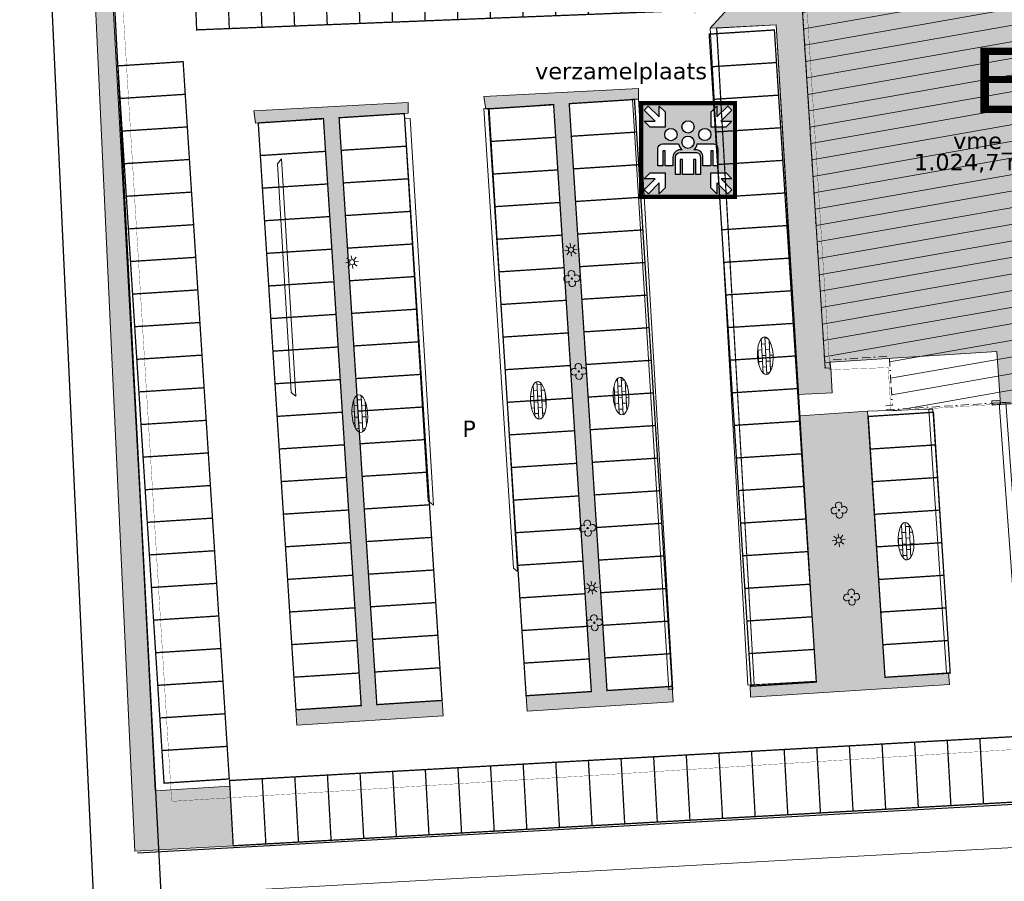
# Model space of a CAD drawing. Header units: millimetres. Extents: x -288508 to 246429, y 65483 to 604694.
# Tile 3 of 10: x -148741 to -73403, y 245317 to 311249. Entities that reach past the tile are written whole.
import ezdxf
from ezdxf.enums import TextEntityAlignment as Align

# ---------------------------------------------------------------- set-up
doc = ezdxf.new("R2010")
doc.units = ezdxf.units.MM
doc.header["$LTSCALE"] = 100
for name, pattern in [('BORDER2', [22.224999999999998, 6.35, -3.175, 6.35, -3.175, 0, -3.175]), ('DASHDOT', [25.4, 12.7, -6.35, 0, -6.35]), ('DASHED2', [9.524999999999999, 6.35, -3.175])]:
    doc.linetypes.add(name, pattern=pattern)
doc.layers.get('Defpoints').update_dxf_attribs({"color": 6})
for name, color, linetype in [('F-IT----_BRUTO-M2', 7, 'Continuous'), ('F-IT----_BRUTO-NR', 7, 'Continuous'), ('F-IT----_BRUTO-OM', 7, 'Continuous'), ('F-IT----_OBJECTK-NR', 7, 'Continuous'), ('T--A90--_Groenvoorziening', 90, 'Continuous'), ('T--A90--_TERREIN', 7, 'Continuous'), ('T--A9041_VERHARDING', 8, 'Continuous'), ('T--L90--_Groenvoorziening', 94, 'Continuous'), ('T--L90--_TERREIN', 4, 'BORDER2'), ('T--L9020_Opstallen', 3, 'Continuous'), ('T--L9031_Muren', 1, 'Continuous'), ('T--L9041_PARKEERPLAATS', 8, 'DASHED2'), ('T--L9041_VERHARDING', 30, 'DASHDOT'), ('T--L9042_BEPLANTING_BOMEN', 3, 'Continuous'), ('T--L9063_LichtVoorz', 40, 'Continuous'), ('T--L9066_TRANSP_VOORZ_Auto', 1, 'Continuous'), ('T--T90--_TERREIN', 7, 'BORDER2'), ('T--T9041_PARKEERPLAATS', 8, 'DASHED2')]:
    doc.layers.add(name, color=color, linetype=linetype)
doc.layers.add('P--L65---_Verzamelplaats', color=7, linetype='Continuous', true_color=0x00824a)
doc.layers.add('T--A9020_Opstallen', color=254, linetype='Continuous', transparency=0.3)
doc.styles.add('kw1c_fm_rnr', font='verdana.ttf', dxfattribs={"height": 500})
doc.styles.get("Standard").update_dxf_attribs({"font": 'arial.ttf'})
pattern_1 = [(90, (0, 0), (-707.106781, 707.106781), [187.5, -1226.713563]), (45, (0, 0), (-707.1067811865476, 707.1067811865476), [187.5, -812.5]), (135, (0, 0), (-707.1067811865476, -707.1067811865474), [187.5, -812.5])]

# ---------------------------------------------------------------- blocks, each defined once
blk = doc.blocks.new('*U5')
at = {"layer": 'T--L9063_LichtVoorz', "linetype": 'Continuous', "lineweight": 0}
blk.add_line((-13.72539638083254, 124.0259809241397), (13.72539638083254, -124.0259809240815), dxfattribs=at)
blk = doc.blocks.new('*U6')
at = {"layer": 'T--L9063_LichtVoorz', "color": 0, "linetype": 'ByBlock', "lineweight": -2, "transparency": 16777216}
for p, rotation in [((-15227.09013795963, 416820.0925179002), 89.99999999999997), ((-15145.44577181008, 417094.7289573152), 44.99999999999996), ((-15090.6241342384, 416568.163944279), 135), ((-14618.88075877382, 417149.5505948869), 314.9999999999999), ((-14564.05912120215, 416622.9855818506), 225), ((-14482.4147550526, 416897.6220212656), 270), ((-14815.98769482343, 416486.5195781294), 180)]:
    blk.add_blockref('*U5', p, dxfattribs=dict(at, rotation=rotation))
blk.add_blockref('*U5', (-14893.5171981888, 417231.1949610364), dxfattribs=at)
blk = doc.blocks.new('9063_straatverlichting_01')
at = {"layer": 'T--L9063_LichtVoorz', "linetype": 'Continuous', "lineweight": 0}
blk.add_circle((0, 0), 195.8299999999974, dxfattribs=at)
blk.add_blockref('*U6', (14852.07500997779, -416856.7133867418), dxfattribs=at)
blk = doc.blocks.new('9041_bestrating_01')
at = {"layer": 'T--A9041_VERHARDING', "linetype": 'Continuous', "lineweight": 0}
h = blk.add_hatch(dxfattribs=at)
h.set_pattern_fill('AR-BRSTD', color=256, scale=110, style=0)
h.set_pattern_definition([(0, (0, 0), (0, 293.37), []), (90, (0, 0), (-440, 293.37), [293.37, -293.37])])
edge = h.paths.add_edge_path()
edge.add_ellipse((0, 0), major_axis=(1439.999768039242, 0.8173413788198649), ratio=0.4166666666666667, start_angle=0, end_angle=360)
at = {"layer": 'Defpoints', "linetype": 'Continuous', "lineweight": 0}
blk.add_ellipse((0, 0), major_axis=(1439.999768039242, 0.8173413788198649), ratio=0.4166666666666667, start_param=4.71238898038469, end_param=10.99557428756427, dxfattribs=at)
blk = doc.blocks.new('9042_bomen_01')
at = {"layer": 'T--L9042_BEPLANTING_BOMEN', "linetype": 'Continuous', "lineweight": 0}
blk.add_circle((0, 0), 56.34269402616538, dxfattribs=at)
for centre, start, end in [((-358.7709102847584, -29.72261653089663), 53.10817891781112, 316.363605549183), ((-29.72261653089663, 358.770910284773), 323.1081789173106, 226.3636055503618), ((358.7709102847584, 29.72261653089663), 233.1081789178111, 136.3636055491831), ((29.72261653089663, -358.770910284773), 143.1081789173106, 46.36360555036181)]:
    blk.add_arc(centre, 255, start, end, dxfattribs=at)
blk = doc.blocks.new('90_PARKEERPLAATS_2500X5000')
at = {"layer": 'T--L9041_PARKEERPLAATS', "linetype": 'DASHED2', "lineweight": 0, "const_width": 100}
blk.add_lwpolyline([(-1250, -2500), (1250, -2500), (1250, 2500), (-1250, 2500)], close=True, dxfattribs=at)
at = {"layer": 'T--T9041_PARKEERPLAATS', "linetype": 'Continuous', "lineweight": 0, "flags": 12}
blk.add_attdef('$90_VERHARDING_PP_NR', text='', height=500, dxfattribs=at).set_placement((0, 0), align=Align.MIDDLE_CENTER)
blk = doc.blocks.new('*U83')
at = {"layer": 'T--L9041_PARKEERPLAATS', "linetype": 'Continuous', "lineweight": 0}
blk.add_blockref('90_PARKEERPLAATS_2500X5000', (0, 0), dxfattribs=at)
blk = doc.blocks.new('*U84')
at = {"layer": 'T--L9041_PARKEERPLAATS', "color": 0, "linetype": 'ByBlock', "lineweight": -2, "transparency": 16777216}
for p in [(0, 0), (2500, 0), (5000, 0), (7500, 0), (10000, 0), (12500, 0), (15000, 0), (17500, 0), (20000, 0), (22500, 0), (25000, 0), (27500, 0), (30000, 0), (32500, 0), (35000, 0), (37500, 0), (40000, 0), (42500, 0), (45000, 0), (47500, 0)]:
    blk.add_blockref('*U83', p, dxfattribs=at)
blk = doc.blocks.new('*U81')
at = {"layer": 'T--L9041_PARKEERPLAATS', "linetype": 'Continuous', "lineweight": 0}
blk.add_blockref('90_PARKEERPLAATS_2500X5000', (0, 0), dxfattribs=at)
blk = doc.blocks.new('*U82')
at = {"layer": 'T--L9041_PARKEERPLAATS', "color": 0, "linetype": 'ByBlock', "lineweight": -2, "transparency": 16777216}
for p in [(0, 0), (2500, 0), (5000, 0), (7500, 0), (10000, 0), (12500, 0), (15000, 0), (17500, 0)]:
    blk.add_blockref('*U81', p, dxfattribs=at)
blk = doc.blocks.new('*U35')
at = {"layer": 'T--L9041_PARKEERPLAATS', "linetype": 'Continuous', "lineweight": 0}
blk.add_blockref('90_PARKEERPLAATS_2500X5000', (0, 0), dxfattribs=at)
blk = doc.blocks.new('*U36')
at = {"layer": 'T--L9041_PARKEERPLAATS', "color": 0, "linetype": 'ByBlock', "lineweight": -2, "transparency": 16777216}
for p in [(0, 0), (2500, 0), (5000, 0), (7500, 0), (10000, 0), (12500, 0), (15000, 0), (17500, 0), (20000, 0), (22500, 0), (25000, 0), (27500, 0), (30000, 0), (32500, 0), (35000, 0), (37500, 0), (40000, 0), (42500, 0)]:
    blk.add_blockref('*U35', p, dxfattribs=at)
blk = doc.blocks.new('*U43')
at = {"layer": 'T--L9041_PARKEERPLAATS', "linetype": 'Continuous', "lineweight": 0}
blk.add_blockref('90_PARKEERPLAATS_2500X5000', (0, 0), dxfattribs=at)
blk = doc.blocks.new('*U44')
at = {"layer": 'T--L9041_PARKEERPLAATS', "color": 0, "linetype": 'ByBlock', "lineweight": -2, "transparency": 16777216}
for p in [(0, 0), (2500, 0), (5000, 0), (7500, 0), (10000, 0), (12500, 0), (15000, 0), (17500, 0), (20000, 0), (22500, 0), (25000, 0), (27500, 0), (30000, 0), (32500, 0), (35000, 0), (37500, 0), (40000, 0), (42500, 0)]:
    blk.add_blockref('*U43', p, dxfattribs=at)
blk = doc.blocks.new('*U47')
at = {"layer": 'T--L9041_PARKEERPLAATS', "linetype": 'Continuous', "lineweight": 0}
blk.add_blockref('90_PARKEERPLAATS_2500X5000', (0, 0), dxfattribs=at)
blk = doc.blocks.new('*U48')
at = {"layer": 'T--L9041_PARKEERPLAATS', "color": 0, "linetype": 'ByBlock', "lineweight": -2, "transparency": 16777216}
for p in [(0, 0), (2500, 0), (5000, 0), (7500, 0), (10000, 0), (12500, 0), (15000, 0), (17500, 0), (20000, 0), (22500, 0), (25000, 0), (27500, 0), (30000, 0), (32500, 0), (35000, 0), (37500, 0), (40000, 0), (42500, 0)]:
    blk.add_blockref('*U47', p, dxfattribs=at)
blk = doc.blocks.new('*U45')
at = {"layer": 'T--L9041_PARKEERPLAATS', "linetype": 'Continuous', "lineweight": 0}
blk.add_blockref('90_PARKEERPLAATS_2500X5000', (0, 0), dxfattribs=at)
blk = doc.blocks.new('*U46')
at = {"layer": 'T--L9041_PARKEERPLAATS', "color": 0, "linetype": 'ByBlock', "lineweight": -2, "transparency": 16777216}
for p in [(0, 0), (2500, 0), (5000, 0), (7500, 0), (10000, 0), (12500, 0), (15000, 0), (17500, 0), (20000, 0), (22500, 0), (25000, 0), (27500, 0), (30000, 0), (32500, 0), (35000, 0), (37500, 0), (40000, 0), (42500, 0)]:
    blk.add_blockref('*U45', p, dxfattribs=at)
blk = doc.blocks.new('*U49')
at = {"layer": 'T--L9041_PARKEERPLAATS', "linetype": 'Continuous', "lineweight": 0}
blk.add_blockref('90_PARKEERPLAATS_2500X5000', (0, 0), dxfattribs=at)
blk = doc.blocks.new('*U50')
at = {"layer": 'T--L9041_PARKEERPLAATS', "color": 0, "linetype": 'ByBlock', "lineweight": -2, "transparency": 16777216}
for p in [(0, 0), (2500, 0), (5000, 0), (7500, 0), (10000, 0), (12500, 0), (15000, 0), (17500, 0), (20000, 0), (22500, 0), (25000, 0), (27500, 0), (30000, 0), (32500, 0), (35000, 0), (37500, 0), (40000, 0), (42500, 0), (45000, 0), (47500, 0), (50000, 0), (52500, 0)]:
    blk.add_blockref('*U49', p, dxfattribs=at)
blk = doc.blocks.new('*U39')
at = {"layer": 'T--L9041_PARKEERPLAATS', "linetype": 'Continuous', "lineweight": 0}
blk.add_blockref('90_PARKEERPLAATS_2500X5000', (0, 0), dxfattribs=at)
blk = doc.blocks.new('*U40')
at = {"layer": 'T--L9041_PARKEERPLAATS', "color": 0, "linetype": 'ByBlock', "lineweight": -2, "transparency": 16777216}
for p in [(0, 0), (2500, 0), (5000, 0), (7500, 0), (10000, 0), (12500, 0), (15000, 0), (17500, 0), (20000, 0), (22500, 0), (25000, 0), (27500, 0), (30000, 0), (32500, 0), (35000, 0)]:
    blk.add_blockref('*U39', p, dxfattribs=at)
blk = doc.blocks.new('Verzamelplaats')
at = {"layer": 'P--L65---_Verzamelplaats', "linetype": 'Continuous'}
h = blk.add_hatch(color=116, dxfattribs=at)
h.paths.add_polyline_path([(697.4303348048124, -27.49769019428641), (-699.6606771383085, -27.49769019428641), (-699.6606771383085, -1424.18160719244), (697.4303348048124, -1424.18160719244)])
h.paths.add_polyline_path([(350.0230033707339, -143.63903417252), (438.9487460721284, -55.4633976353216), (438.9487460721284, -219.8635136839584), (607.9010733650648, -56.13266242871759), (670.8096719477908, -117.8165675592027), (501.0672837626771, -284.7662637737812), (670.2719916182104, -284.7662637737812), (577.9884901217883, -377.0451308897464), (350.0230033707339, -377.0451308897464)], flags=16)
h.paths.add_polyline_path([(-352.2060354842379, -376.1738040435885), (-580.171522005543, -376.1635692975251), (-672.4508804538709, -283.8805591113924), (-503.246172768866, -283.8881557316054), (-672.9810654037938, -116.9308389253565), (-610.0696975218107, -55.24975820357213), (-441.1247212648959, -218.9881945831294), (-441.1173403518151, -54.58807870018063), (-352.1955564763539, -142.7677075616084)], flags=16)
h.paths.add_polyline_path([(-349.8073419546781, -1077.079457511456), (-349.7409059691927, -1305.044934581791), (-441.9928749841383, -1397.355324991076), (-442.0421863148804, -1228.15062432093), (-608.9424074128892, -1397.941659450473), (-670.6446433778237, -1335.051040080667), (-506.9630368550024, -1166.051003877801), (-671.3631459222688, -1166.098915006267), (-583.2134287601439, -1077.147479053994)], flags=16)
h.paths.add_polyline_path([(348.463924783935, -1077.079457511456), (581.8700115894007, -1077.147479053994), (670.0197287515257, -1166.098915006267), (505.6196196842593, -1166.051003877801), (669.3012262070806, -1335.051040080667), (607.5989902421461, -1397.941659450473), (440.6987691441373, -1228.15062432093), (440.6494578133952, -1397.355324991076), (348.3974887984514, -1305.044934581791)], flags=16)
edge = h.paths.add_edge_path(flags=16)
edge.add_arc((381.8617621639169, -702.3528160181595), 70.41413548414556, -4.2451199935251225, 90.65386379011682, ccw=False)
edge.add_line((452.0827160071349, -707.5651204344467), (452.0827160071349, -970.2530168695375))
edge.add_line((452.0827160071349, -970.2530168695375), (382.6653161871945, -970.2530168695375))
edge.add_line((382.6653161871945, -970.2530168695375), (382.6653161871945, -739.9120143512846))
edge.add_line((382.6653161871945, -739.9120143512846), (348.4972216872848, -739.9120143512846))
edge.add_line((348.4972216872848, -739.9120143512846), (348.4972216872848, -970.2530168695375))
edge.add_line((348.4972216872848, -970.2530168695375), (226.9203435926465, -970.2530168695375))
edge.add_line((226.9203435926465, -970.2530168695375), (226.9203435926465, -839.2678948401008))
edge.add_arc((116.6993897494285, -832.7392924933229), 110.4141354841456, 356.610219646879, 449.4778394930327)
edge.add_line((117.7056262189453, -722.3297421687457), (86.46114955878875, -722.3297421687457))
edge.add_arc((-2.333181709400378, -607.7821358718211), 144.9330444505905, 307.7819138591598, 350.2792846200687)
edge.add_arc((148.455686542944, -709.1784755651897), 77.33335983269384, 92.88698947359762, 95.89062227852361, ccw=False)
edge.add_line((144.5607027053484, -631.9432656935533), (381.0582081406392, -631.9432656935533))
edge = h.paths.add_edge_path(flags=16)
edge.add_line((186.9203435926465, -837.9515969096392), (186.9203435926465, -1100.63949334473))
edge.add_line((186.9203435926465, -1100.639493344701), (117.5029437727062, -1100.639493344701))
edge.add_line((117.5029437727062, -1100.63949334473), (117.5029437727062, -870.2984908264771))
edge.add_line((117.5029437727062, -870.2984908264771), (83.33484927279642, -870.2984908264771))
edge.add_line((83.33484927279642, -870.298490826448), (83.33484927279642, -1100.639493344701))
edge.add_line((83.33484927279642, -1100.63949334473), (-84.25282795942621, -1100.63949334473))
edge.add_line((-84.25282795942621, -1100.63949334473), (-84.25282795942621, -870.2984908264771))
edge.add_line((-84.25282795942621, -870.2984908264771), (-120.60166970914, -870.2984908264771))
edge.add_line((-120.60166970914, -870.2984908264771), (-120.60166970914, -1100.63949334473))
edge.add_line((-120.60166970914, -1100.63949334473), (-194.0232146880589, -1100.63949334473))
edge.add_line((-194.0232146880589, -1100.639493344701), (-194.0232146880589, -837.9515969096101))
edge.add_arc((-116.7066858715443, -839.5649520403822), 77.33335983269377, 92.88698947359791, 178.8045890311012, ccw=False)
edge.add_line((-120.60166970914, -762.3297421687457), (115.8958357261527, -762.3297421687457))
edge.add_arc((116.6993897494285, -832.7392924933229), 70.41413548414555, -4.2451199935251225, 90.6538637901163, ccw=False)
edge = h.paths.add_edge_path(flags=16)
edge.add_arc((-2.333181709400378, -607.7821358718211), 144.9330444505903, 189.7497296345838, 232.2180861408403)
edge.add_line((-91.1275129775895, -722.3297421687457), (-121.5049038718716, -722.3297421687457))
edge.add_arc((-116.7066858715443, -839.5649520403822), 117.3333598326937, 92.34370108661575, 179.0295185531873)
edge.add_line((-234.0232146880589, -837.5776432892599), (-234.0232146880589, -970.3128588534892))
edge.add_line((-234.0232146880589, -970.3128588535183), (-352.9062285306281, -970.3128588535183))
edge.add_line((-352.9062285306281, -970.3128588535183), (-352.9062285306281, -739.9718563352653))
edge.add_line((-352.9062285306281, -739.9718563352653), (-389.2550702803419, -739.9718563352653))
edge.add_line((-389.2550702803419, -739.9718563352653), (-389.2550702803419, -970.3128588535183))
edge.add_line((-389.2550702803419, -970.3128588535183), (-462.6766152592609, -970.3128588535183))
edge.add_line((-462.6766152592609, -970.3128588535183), (-462.6766152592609, -707.6249624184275))
edge.add_arc((-385.3600864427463, -709.2383175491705), 77.33335983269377, 92.88698947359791, 178.8045890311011, ccw=False)
edge.add_line((-389.2550702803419, -632.003107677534), (-152.757564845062, -632.003107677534))
edge.add_arc((-151.9540108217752, -702.4126580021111), 70.41413548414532, 84.47369568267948, 90.653863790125, ccw=False)
edge = h.paths.add_edge_path(flags=16)
edge.add_arc((-263.6348489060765, -490.8918527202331), 93.775838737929, -180, 0, ccw=False)
edge.add_arc((-263.6348489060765, -490.8918527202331), 93.775838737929, 0, 180, ccw=False)
edge = h.paths.add_edge_path(flags=16)
edge.add_arc((-2.333181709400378, -607.7821358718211), 93.775838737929, -180, 0, ccw=False)
edge.add_arc((-2.333181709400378, -607.7821358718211), 93.775838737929, 0, 180, ccw=False)
edge = h.paths.add_edge_path(flags=16)
edge.add_arc((-1.883285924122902, -372.5116586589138), 93.775838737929, -180, 0, ccw=False)
edge.add_arc((-1.883285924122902, -372.5116586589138), 93.775838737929, 0, 180, ccw=False)
edge = h.paths.add_edge_path(flags=16)
edge.add_arc((255.8850533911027, -489.4895836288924), 93.775838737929, -180, 0, ccw=False)
edge.add_arc((255.8850533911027, -489.4895836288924), 93.775838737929, 0, 180, ccw=False)
at = {"layer": 'P--L65---_Verzamelplaats', "color": 7, "linetype": 'Continuous', "true_color": 0xffffff, "const_width": 50}
blk.add_lwpolyline([(-725, 0), (725, 0), (725, -1450), (-725, -1450)], close=True, dxfattribs=at)
at = {"layer": 'P--L65---_Verzamelplaats', "color": 116, "linetype": 'Continuous', "true_color": 0x008837}
for points in [[(697.4303348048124, -27.49769019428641), (-699.6606771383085, -27.49769019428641), (-699.6606771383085, -1424.18160719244), (697.4303348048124, -1424.18160719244)], [(-699.6606771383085, -27.49769019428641), (697.4303348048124, -27.49769019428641), (697.4303348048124, -1424.18160719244), (-699.6606771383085, -1424.18160719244)], [(-352.2060354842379, -376.1738040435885), (-580.171522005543, -376.1635692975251), (-672.4508804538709, -283.8805591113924), (-503.246172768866, -283.8881557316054), (-672.9810654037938, -116.9308389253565), (-610.0696975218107, -55.24975820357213), (-441.1247212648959, -218.9881945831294), (-441.1173403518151, -54.58807870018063), (-352.1955564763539, -142.7677075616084)], [(350.0230033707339, -143.63903417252), (438.9487460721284, -55.4633976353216), (438.9487460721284, -219.8635136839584), (607.9010733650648, -56.13266242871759), (670.8096719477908, -117.8165675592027), (501.0672837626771, -284.7662637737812), (670.2719916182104, -284.7662637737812), (577.9884901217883, -377.0451308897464), (350.0230033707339, -377.0451308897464)], [(-349.8073419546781, -1077.079457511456), (-349.7409059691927, -1305.044934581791), (-441.9928749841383, -1397.355324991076), (-442.0421863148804, -1228.15062432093), (-608.9424074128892, -1397.941659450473), (-670.6446433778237, -1335.051040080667), (-506.9630368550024, -1166.051003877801), (-671.3631459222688, -1166.098915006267), (-583.2134287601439, -1077.147479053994)], [(348.463924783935, -1077.079457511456), (581.8700115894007, -1077.147479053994), (670.0197287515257, -1166.098915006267), (505.6196196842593, -1166.051003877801), (669.3012262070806, -1335.051040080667), (607.5989902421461, -1397.941659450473), (440.6987691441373, -1228.15062432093), (440.6494578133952, -1397.355324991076), (348.3974887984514, -1305.044934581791)]]:
    blk.add_lwpolyline(points, close=True, dxfattribs=at)
for points in [[(91.8925528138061, -372.5116586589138, -1), (-95.65912466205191, -372.5116586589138, -1)], [(-169.8590101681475, -490.8918527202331, -1), (-357.4106876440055, -490.8918527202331, -1)], [(349.6608921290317, -489.4895836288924, -1), (162.1092146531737, -489.4895836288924, -1)], [(91.44265702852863, -607.7821358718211, -1), (-96.10902044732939, -607.7821358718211, -1)], [(-145.1729376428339, -632.3258010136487, 0.1874536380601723), (-91.1275129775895, -722.3297421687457), (-121.5049038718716, -722.3297421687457, 0.3973713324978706), (-234.0232146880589, -837.5776432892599), (-234.0232146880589, -970.3128588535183), (-352.9062285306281, -970.3128588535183), (-352.9062285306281, -739.9718563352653), (-389.2550702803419, -739.9718563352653), (-389.2550702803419, -970.3128588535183), (-462.6766152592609, -970.3128588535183), (-462.6766152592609, -707.6249624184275, -0.3934952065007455), (-389.2550702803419, -632.003107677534), (-152.757564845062, -632.003107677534, -0.02697260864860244)], [(381.0582081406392, -631.9432656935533, -0.4394845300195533), (452.0827160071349, -707.5651204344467), (452.0827160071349, -970.2530168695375), (382.6653161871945, -970.2530168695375), (382.6653161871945, -739.9120143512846), (348.4972216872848, -739.9120143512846), (348.4972216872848, -970.2530168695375), (226.9203435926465, -970.2530168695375), (226.9203435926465, -839.2678948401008, 0.4289498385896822), (117.7056262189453, -722.3297421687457), (86.46114955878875, -722.3297421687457, 0.187584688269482), (140.5189846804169, -632.2534646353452, -0.01310657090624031), (144.5607027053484, -631.9432656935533)], [(186.9203435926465, -837.9515969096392), (186.9203435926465, -1100.639493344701), (117.5029437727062, -1100.63949334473), (117.5029437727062, -870.2984908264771), (83.33484927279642, -870.298490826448), (83.33484927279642, -1100.63949334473), (-84.25282795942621, -1100.63949334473), (-84.25282795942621, -870.2984908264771), (-120.60166970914, -870.2984908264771), (-120.60166970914, -1100.63949334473), (-194.0232146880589, -1100.639493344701), (-194.0232146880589, -837.9515969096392, -0.3934952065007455), (-120.60166970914, -762.3297421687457), (115.8958357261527, -762.3297421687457, -0.4394845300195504)]]:
    blk.add_lwpolyline(points, format="xyb", close=True, dxfattribs=at)
blk = doc.blocks.new('*U13')
at = {"layer": 'T--L9041_PARKEERPLAATS', "linetype": 'Continuous', "lineweight": 0}
blk.add_blockref('90_PARKEERPLAATS_2500X5000', (0, 0), dxfattribs=at)
blk = doc.blocks.new('*U14')
at = {"layer": 'T--L9041_PARKEERPLAATS', "color": 0, "linetype": 'ByBlock', "lineweight": -2, "transparency": 16777216}
for p in [(0, 0), (2500, 0), (5000, 0), (7500, 0), (10000, 0), (12500, 0), (15000, 0), (17500, 0), (20000, 0), (22500, 0), (25000, 0), (27500, 0), (30000, 0), (32500, 0), (35000, 0), (37500, 0), (40000, 0), (42500, 0), (45000, 0), (47500, 0), (50000, 0), (52500, 0), (55000, 0), (57500, 0)]:
    blk.add_blockref('*U13', p, dxfattribs=at)
blk = doc.blocks.new('kw1c-fm-bouwdeel')
at = {"layer": 'F-IT----_BRUTO-M2', "style": 'kw1c_fm_rnr', "flags": 12}
blk.add_attdef('KW1C-FM-VERDIEPING-BVO', text='', height=500, dxfattribs=at).set_placement((0, 0), align=Align.TOP_CENTER)
at = {"layer": 'F-IT----_BRUTO-NR', "style": 'kw1c_fm_rnr', "flags": 12}
blk.add_attdef('KW1C-FM-VERDIEPING-BDL', text='', height=500, dxfattribs=at).set_placement((0, 0), align=Align.BOTTOM_CENTER)
at = {"layer": 'F-IT----_BRUTO-OM', "lineweight": 30, "flags": 106}
blk.add_attdef('KW1C-FM-VERDIEPING-BYZ', text='', height=500, dxfattribs=at).set_placement((0, -600), align=Align.TOP_CENTER)

msp = doc.modelspace()

# ---------------------------------------------------------------- hatches: boundary and pattern name
at = {"layer": 'T--A90--_Groenvoorziening', "linetype": 'Continuous', "lineweight": 0}
h = msp.add_hatch(dxfattribs=at)
h.set_pattern_fill('GRASS', color=256, scale=1000)
h.set_pattern_definition(pattern_1)
edge = h.paths.add_edge_path()
edge.add_line((-138367.8812266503, 252242.7542895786), (-132671.8308406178, 252608.9656746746))
edge.add_line((-132671.8308406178, 252608.9656746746), (-132417.6362700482, 248035.9249193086))
edge.add_line((-132417.6362700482, 248035.9249193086), (-139920.5821913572, 247635.3061775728))
edge.add_line((-139920.5821913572, 247635.3061775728), (-143182.2194347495, 317219.8544422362))
edge.add_arc((-141683.8645337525, 317290.0868468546), 1500.000000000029, 92.37273592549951, 182.6836614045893, ccw=False)
edge.add_line((-141745.9648615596, 318788.8008119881), (-94110.08572133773, 320762.628893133))
edge.add_arc((-94047.98539353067, 319263.9149279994), 1500.000000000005, 3.0328619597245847, 92.37273592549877, ccw=False)
edge.add_line((-92550.08636366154, 319343.277994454), (-92476.71962640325, 317958.5537206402))
edge.add_line((-92476.71962640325, 317958.5537206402), (-141770.692173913, 315511.6602884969))
edge.add_line((-141770.692173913, 315511.6602884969), (-139538.0479283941, 274898.9538846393))
edge.add_line((-139538.0479283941, 274898.9538846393), (-138367.8812266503, 252242.7542895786))
edge.add_line((-138367.8812266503, 252242.7542895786), (-138366.7697431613, 252242.8138948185))
edge.add_line((-138366.7697431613, 252242.8138948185), (-138367.8812266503, 252242.7542895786))
h = msp.add_hatch(dxfattribs=at)
h.set_pattern_fill('GRASS', color=256, scale=1000)
h.set_pattern_definition(pattern_1)
h.paths.add_polyline_path([(-45545.63908932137, 285579.7075449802), (-54791.85455091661, 285041.7207396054), (-54654.13788316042, 282949.8738544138), (-50423.79952539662, 283220.1650080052), (-49133.90273974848, 263031.9354733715), (-54198.13003191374, 262713.8586205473), (-54087.34125172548, 261870.3364254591), (-44113.59506931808, 262417.791006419)])
h.paths.add_polyline_path([(-28034.47935804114, 287228.6841462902), (-23089.88814173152, 287519.689688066), (-23148.83025499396, 288523.515214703), (-34564.96868490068, 287804.1003975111), (-34569.48353519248, 286818.4052268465), (-29456.08263780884, 287138.1397150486), (-28036.77880057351, 264852.3169028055), (-33300.95393956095, 264513.8260961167), (-33190.16515937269, 263670.3039010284), (-21884.72943721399, 264304.6160194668), (-21942.85429655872, 265230.0448786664), (-26721.69759326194, 264949.4432049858)])
h.paths.add_polyline_path([(-9633.392229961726, 268356.4401051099), (-4495.726234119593, 268686.7517514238), (-4393.801049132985, 267961.604712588), (-9581.907852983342, 267646.4481168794), (-9434.371673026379, 264994.5919754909), (-15955.46403271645, 264611.6898134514), (-16066.76921758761, 265455.1788032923), (-10672.19035582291, 265784.4920052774), (-12115.78350860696, 288238.1339996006), (-17344.01473436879, 287905.235734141), (-17342.42528752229, 288907.1248157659), (-5707.947907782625, 289687.6733832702), (-5638.959497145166, 288662.2711197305), (-10918.25593557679, 288315.1256344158)])
h.paths.add_polyline_path([(8327.276746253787, 269553.4613155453), (13466.29154657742, 269862.7936624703), (13570.94201494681, 269095.2575770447), (1849.039868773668, 268383.1992260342), (1746.598865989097, 269165.5396248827), (7012.429131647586, 269475.9529793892), (5847.130086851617, 289393.0085218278), (618.6111850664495, 289061.0876334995), (618.3873556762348, 290101.911430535), (12034.52578558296, 290821.326247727), (12100.50719689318, 289795.0516460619), (7044.657659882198, 289470.0001566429)])
h.paths.add_polyline_path([(26291.93298843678, 270688.1267813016), (31430.94778876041, 270997.4591282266), (31535.5982571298, 270229.923042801), (19813.69611095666, 269517.8646917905), (19711.25510817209, 270300.205090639), (24977.08537383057, 270610.6184451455), (23694.85504839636, 290554.4223028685), (18581.45415101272, 290234.6878146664), (18583.04359785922, 291236.5768962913), (29999.18202776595, 291955.9917134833), (30285.32260964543, 290986.8361367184), (25113.53292471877, 290661.1606450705)])
h.paths.add_polyline_path([(42759.57356098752, 271727.7737004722), (47898.58836131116, 272037.1060473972), (48003.23882968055, 271269.5699619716), (36281.3366835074, 270557.5116109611), (36178.89568072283, 271339.8520098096), (41553.36470670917, 271647.3472927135), (40275.80010075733, 291610.3709143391), (35049.09472356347, 291274.334733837), (35050.68417040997, 292276.2238154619), (46466.8226003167, 292995.6386326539), (46752.96318219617, 292026.483055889), (41476.56383113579, 291683.7017912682)])
h.paths.add_polyline_path([(-60140.41642862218, 261528.8089470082), (-60229.807183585, 262510.8422407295), (-65320.09590467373, 262193.9527707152), (-66601.08671051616, 282118.4785257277), (-68232.91200098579, 282013.5649523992), (-66949.71808739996, 262054.7720685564), (-71939.41630836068, 261733.9735901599), (-71872.27804060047, 260904.8075193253)])
h.paths.add_polyline_path([(-77593.39676554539, 260373.0328030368), (-77661.72572837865, 261282.1392034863), (-82532.4032828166, 260927.738061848), (-83877.65051008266, 281298.3005229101), (-89040.51887707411, 280946.4562468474), (-87800.3223963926, 260640.0858572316), (-92853.18734835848, 260339.8229597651), (-92820.60216805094, 259413.9835228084)])
h.paths.add_polyline_path([(-103803.6015296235, 259915.5203196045), (-106690.787835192, 304822.8043082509), (-101398.2950304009, 305163.0701046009), (-101404.7634528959, 305987.8875056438), (-113216.3465381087, 305364.31165836), (-113082.4588389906, 304411.8699708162), (-107891.0177656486, 304787.8451297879), (-105001.1291026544, 259838.5286847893), (-109990.8273236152, 259517.7302063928), (-109916.4769929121, 258337.2405478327), (-98738.01344182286, 259055.9281195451), (-98813.90330866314, 260236.3187980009)])
h.paths.add_polyline_path([(-121413.989481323, 258838.4962168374), (-124301.1757868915, 303745.7802054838), (-119008.6829821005, 304086.0460018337), (-119015.1514045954, 304910.8634028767), (-130826.7344898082, 304287.2875555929), (-130692.8467906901, 303334.8458680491), (-125501.4057173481, 303710.8210270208), (-122611.517054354, 258761.5045820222), (-127601.2152753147, 258440.7061036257), (-127526.8649446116, 257260.2164450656), (-116348.4013935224, 257978.904016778), (-116424.2912603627, 259159.2946952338)])
h.paths.add_polyline_path([(-86566.87302454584, 282705.8055331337), (-86687.40342711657, 284601.2818254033), (-87111.5367870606, 284574.4249491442), (-89041.35650520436, 315130.4968412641), (-88841.32652557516, 315145.4085231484), (-88896.92470089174, 315938.784356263), (-91304.28151942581, 315683.1884627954), (-95912.27183660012, 310598.1595330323), (-90867.45431598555, 310859.803267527), (-89165.09500328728, 282578.7046248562)])
h.paths.add_polyline_path([(-97114.02438614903, 311638.9211588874), (-92356.24735226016, 317055.4845755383), (-97232.10152408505, 316637.6619136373)])
at = {"layer": 'T--A90--_TERREIN', "linetype": 'Continuous', "lineweight": 0}
h = msp.add_hatch(dxfattribs=at)
h.set_pattern_fill('LINE', color=256, scale=10000, angle=10, style=0)
h.set_pattern_definition([(10, (0, 0), (-217.0602220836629, 1231.00969126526), [])])
h.paths.add_polyline_path([(-84398.32172720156, 318837.7042933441), (-59644.17556562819, 320405.1703942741), (-57947.34836322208, 289544.8894031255), (-64471.39443266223, 289189.3268212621), (-64057.0425547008, 282554.6944658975), (-82456.0378185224, 281388.6971832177), (-82468.83628686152, 281713.8378214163), (-81970.1798093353, 281746.8626290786), (-82205.4513930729, 285488.22321101), (-86721.03831467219, 285212.9236873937), (-86707.51307845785, 284602.5260885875), (-87111.69532114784, 284576.9285759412), (-89041.36270968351, 315130.4889987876), (-88617.61168863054, 315162.0940991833), (-88572.4833843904, 314557.0283104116), (-84145.09606104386, 314834.6150685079)])
at = {"layer": 'T--A9020_Opstallen', "linetype": 'Continuous', "lineweight": 5}
msp.add_hatch(color=256, dxfattribs=at).paths.add_polyline_path([(-86735.95106992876, 285051.628983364), (-86707.51307845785, 284602.5260885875), (-87111.69532114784, 284576.9285759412), (-87140.13331261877, 285026.0314707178), (-88988.87609454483, 314222.5659898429), (-89038.39789375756, 315004.873235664), (-88634.21320320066, 315030.4737924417), (-88584.68412319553, 314248.15066689), (-71623.65207703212, 315322.1421117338), (-71868.8341164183, 319194.3834405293), (-72367.86580056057, 319162.7862859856), (-72388.08635260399, 319482.1536265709), (-71887.39263296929, 319513.8478768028), (-59893.07677513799, 320273.3409722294), (-57947.34836322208, 289544.8894031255), (-64748.73269823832, 289114.2192846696), (-64346.39658239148, 282716.8617891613), (-64144.05286052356, 282729.6754675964), (-64123.834756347, 282410.3050828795), (-64326.30294257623, 282397.486226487), (-73698.27323838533, 281803.8696521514), (-74333.39782499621, 281763.8288300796), (-74353.61592917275, 282083.1992147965), (-73719.85524076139, 282123.3142282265), (-73966.51187622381, 285860.2001054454)], flags=0)

# ---------------------------------------------------------------- linework, layer by layer
at = {"layer": 'T--A9041_VERHARDING', "linetype": 'Continuous', "lineweight": 0, "flags": 128}
for points in [[(-92552.8379489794, 260349.7163157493), (-95413.6153590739, 310631.1843406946), (-95912.27183660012, 310598.1595330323), (-93026.7093921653, 260319.5887779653)], [(-87800.3223963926, 260640.0858572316), (-90867.45431598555, 310859.803267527), (-95411.91196084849, 310601.2451489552), (-92552.8379489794, 260349.7163157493)], [(-98754.65013534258, 259990.851925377), (-101400.4722946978, 305196.935264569), (-101849.5508610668, 305169.6987921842), (-99065.95044043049, 259967.1165982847)], [(-112822.8893460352, 304467.9880412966), (-110662.7633105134, 269029.2901705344), (-110967.2317775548, 269270.1666647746), (-113222.3962057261, 304446.5320617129)], [(-118862.5638171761, 303688.3407446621), (-117084.2615331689, 274109.5797475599), (-117499.4422416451, 274438.0448740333), (-119286.8557112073, 303663.9874952)], [(-128714.9974265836, 300592.242096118), (-127616.0566122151, 282441.6802811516), (-127962.0431501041, 282715.4032880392), (-129010.6160404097, 300218.5794584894)], [(-71817.03670219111, 261771.7855098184), (-72326.65192790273, 261724.9249355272), (-73792.33266205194, 281943.2430373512), (-73279.82800893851, 281965.3247817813)], [(-77835.23372522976, 261261.9066596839), (-79171.20551888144, 281445.1113103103), (-83877.65051008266, 281298.3005229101), (-82532.4032828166, 260927.738061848)], [(-77548.72629695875, 261282.7509213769), (-77835.34747619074, 261263.4887857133), (-79171.20551888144, 281445.1113103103), (-78870.84991502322, 281455.012508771)]]:
    msp.add_lwpolyline(points, close=True, dxfattribs=at)
at = {"layer": 'T--L90--_Groenvoorziening', "linetype": 'Continuous', "lineweight": 0, "flags": 128}
msp.add_lwpolyline([(-138367.8812266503, 252242.7542895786), (-132671.8308406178, 252608.9656746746), (-132417.6362700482, 248035.9249193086), (-139920.5821913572, 247635.3061775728), (-143182.2194347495, 317219.8544422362, -0.415803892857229), (-141745.9648615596, 318788.8008119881), (-94110.08572133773, 320762.628893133, -0.4108430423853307), (-92550.08636366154, 319343.277994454), (-92476.71962640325, 317958.5537206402), (-141770.692173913, 315511.6602884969), (-139538.0479283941, 274898.9538846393), (-138367.8812266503, 252242.7542895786), (-138366.7697431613, 252242.8138948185)], format="xyb", close=True, dxfattribs=at)
for points in [[(-86566.87302454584, 282705.8055331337), (-86687.40342711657, 284601.2818254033), (-87111.5367870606, 284574.4249491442), (-89041.35650520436, 315130.4968412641), (-88841.32652557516, 315145.4085231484), (-88896.92470089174, 315938.784356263), (-91304.28151942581, 315683.1884627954), (-95912.27183660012, 310598.1595330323), (-90867.45431598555, 310859.803267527), (-89165.09500328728, 282578.7046248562)], [(-103803.6015296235, 259915.5203196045), (-106690.787835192, 304822.8043082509), (-101398.2950304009, 305163.0701046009), (-101404.7634528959, 305987.8875056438), (-113216.3465381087, 305364.31165836), (-113082.4588389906, 304411.8699708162), (-107891.0177656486, 304787.8451297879), (-105001.1291026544, 259838.5286847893), (-109990.8273236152, 259517.7302063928), (-109916.4769929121, 258337.2405478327), (-98738.01344182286, 259055.9281195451), (-98813.90330866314, 260236.3187980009)], [(-121413.989481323, 258838.4962168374), (-124301.1757868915, 303745.7802054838), (-119008.6829821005, 304086.0460018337), (-119015.1514045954, 304910.8634028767), (-130826.7344898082, 304287.2875555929), (-130692.8467906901, 303334.8458680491), (-125501.4057173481, 303710.8210270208), (-122611.517054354, 258761.5045820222), (-127601.2152753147, 258440.7061036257), (-127526.8649446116, 257260.2164450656), (-116348.4013935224, 257978.904016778), (-116424.2912603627, 259159.2946952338)], [(-77593.39676554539, 260373.0328030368), (-77661.72572837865, 261282.1392034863), (-82532.4032828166, 260927.738061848), (-83877.65051008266, 281298.3005229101), (-89040.51887707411, 280946.4562468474), (-87800.3223963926, 260640.0858572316), (-92853.18734835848, 260339.8229597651), (-92820.60216805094, 259413.9835228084)]]:
    msp.add_lwpolyline(points, close=True, dxfattribs=at)
msp.add_lwpolyline([(-140431.1449455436, 244136.4871451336), (-25065.68155106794, 250549.1294098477), (11816.64082143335, 254621.2285194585), (57438.60799300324, 256474.0668898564)], dxfattribs=at)
at = {"layer": 'T--L90--_TERREIN', "lineweight": 0, "flags": 128}
msp.add_lwpolyline([(-84398.32172720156, 318837.7042933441), (-59644.17556562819, 320405.1703942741), (-57947.34836322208, 289544.8894031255), (-64471.39443266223, 289189.3268212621), (-64057.0425547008, 282554.6944658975), (-82456.0378185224, 281388.6971832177), (-82468.83628686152, 281713.8378214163), (-81970.1798093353, 281746.8626290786), (-82205.4513930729, 285488.22321101), (-86721.03831467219, 285212.9236873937), (-86707.51307845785, 284602.5260885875), (-87111.69532114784, 284576.9285759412), (-89041.36270968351, 315130.4889987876), (-88617.61168863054, 315162.0940991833), (-88572.4833843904, 314557.0283104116), (-84145.09606104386, 314834.6150685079)], close=True, dxfattribs=at)
at = {"layer": 'T--L9020_Opstallen', "lineweight": 18}
msp.add_lwpolyline([(-71623.65207703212, 315322.1421117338), (-71887.39263296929, 319513.8478768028), (-59893.07677513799, 320273.3409722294), (-57947.34836322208, 289544.8894031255), (-64748.73269823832, 289114.2192846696), (-64326.30294257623, 282397.486226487), (-73698.27323838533, 281803.8696521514), (-73966.51187622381, 285860.2001054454), (-87140.13331261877, 285026.0314707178), (-88988.87609454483, 314222.5659898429), (-71623.65207703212, 315322.1421117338)], dxfattribs=at)
at = {"layer": 'T--L9031_Muren', "lineweight": 18}
for points in [[(-87140.13331261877, 285026.0314707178), (-87111.69532114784, 284576.9285759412), (-86707.51307845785, 284602.5260885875), (-86735.95106992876, 285051.628983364)], [(-73698.27323838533, 281803.8696521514), (-74333.39782499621, 281763.8288300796), (-74353.61592917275, 282083.1992147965), (-73719.85524076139, 282123.3142282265)]]:
    msp.add_lwpolyline(points, dxfattribs=at)
at = {"layer": 'T--L9041_VERHARDING', "const_width": 20}
msp.add_lwpolyline([(-22943.54499785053, 258465.4971220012), (-137114.7449043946, 251435.0505776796), (-140948.8724627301, 313967.3075806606), (-88813.51822119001, 317108.8247454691), (-86752.14440367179, 284458.0142672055), (-82287.80608476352, 284630.9594556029), (-82074.25911081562, 281300.9035988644), (-63679.69400356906, 282480.4952859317)], dxfattribs=at)
at = {"layer": 'T--L9066_TRANSP_VOORZ_Auto'}
msp.add_lwpolyline([(88477.46287540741, 436131.5521104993, 0.06533021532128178), (65632.20314256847, 429986.611026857, -0.09861596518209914), (44570.2913788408, 425790.7633477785), (-89456.96621729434, 425900.4142499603), (-132227.5077692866, 424260.9677564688), (-132779.4700024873, 408210.8071756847), (-142523.5888706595, 391397.1562508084), (-141093.543306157, 346659.3014576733), (-141643.5710689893, 315220.1858991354), (-137503.1252727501, 236107.0394200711)], format="xyb", dxfattribs=at)
for points in [[(-139227.5066832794, 424360.6519535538), (-139677.7955977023, 410986.249526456), (-148741.3365186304, 395692.7505433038), (-145916.9900297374, 347521.6522419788), (-146419.0159328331, 314967.1688796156), (-142777.1808445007, 237205.129727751)], [(63597.60686909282, 260782.7854295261), (13362.7510672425, 258008.3309652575), (-23519.55366416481, 253936.2338033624), (-139734.7779763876, 247476.3571877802)]]:
    msp.add_lwpolyline(points, dxfattribs=at)

# ---------------------------------------------------------------- block references
at = {"layer": 'F-IT----_BRUTO-M2'}
ref = msp.add_blockref('kw1c-fm-bouwdeel', (-73470.75806081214, 300984.3798103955), dxfattribs=dict(at, xscale=2.5, yscale=2.5, zscale=2.5))
ref.add_attrib('KW1C-FM-VERDIEPINGNUMMER', 'vme_0_ti', dxfattribs={"layer": 'F-IT----_BRUTO-NR', "height": 1250, "style": 'kw1c_fm_rnr'}).set_placement((-73470.75806081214, 300984.3798103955), align=Align.BOTTOM_CENTER)
ref.add_attrib('KW1C-FM-VERDIEPING-BVO', '1.024,7 m² BVO', dxfattribs={"height": 1250, "style": 'kw1c_fm_rnr'}).set_placement((-73470.75806081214, 300984.3798103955), align=Align.TOP_CENTER)
at = {"layer": 'P--L65---_Verzamelplaats', "color": 116, "true_color": 0x00824a, "xscale": 5, "yscale": 5, "zscale": 5}
msp.add_blockref('Verzamelplaats', (-97594.89189663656, 304909.0554552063), dxfattribs=at)
at = {"layer": 'T--A9041_VERHARDING', "linetype": 'Continuous', "lineweight": 0, "rotation": 93.00000000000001}
for p in [(-91689.53800953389, 285537.5768698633), (-109048.6311924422, 282119.1623012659), (-102722.9144019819, 282441.967209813), (-122717.3142452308, 281102.8923795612), (-80917.6802101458, 271344.4367800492)]:
    msp.add_blockref('9041_bestrating_01', p, dxfattribs=at)
at = {"layer": 'T--L9041_PARKEERPLAATS', "linetype": 'DASHED2', "lineweight": 0}
for name, p, rotation in [('*U40', (-134050.852075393, 313017.7739748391), 2.259146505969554), ('*U84', (-93410.47176010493, 309056.2720003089), 273.6786065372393), ('*U50', (-138649.9673691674, 306627.6046900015), 273.6786065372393), ('*U36', (-104115.7391051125, 303735.7789922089), 273.6786065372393), ('*U44', (-110302.9648991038, 303337.9888789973), 273.6786065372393), ('*U46', (-127913.3528508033, 302260.9647762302), 273.6786065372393), ('*U48', (-121726.127056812, 302658.7548894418), 273.6786065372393), ('*U82', (-81240.54846632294, 279799.5056296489), 273.6786065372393), ('*U14', (-131293.9526125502, 250602.6631519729), 3.202234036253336)]:
    msp.add_blockref(name, p, dxfattribs=dict(at, rotation=rotation))
at = {"layer": 'T--L9042_BEPLANTING_BOMEN', "linetype": 'Continuous', "lineweight": 0}
for p in [(-106492.2810925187, 291440.6329300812), (-105965.2079221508, 284335.0822594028), (-86046.298876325, 273716.6691276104), (-105282.777092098, 272341.9156520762), (-85086.57249426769, 267061.9979903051), (-104770.3322924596, 265105.8910714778)]:
    msp.add_blockref('9042_bomen_01', p, dxfattribs=at)
at = {"layer": 'T--L9063_LichtVoorz', "linetype": 'Continuous', "lineweight": 0}
for p in [(-106557.9594511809, 293640.8690290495), (-123311.356986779, 292692.2918587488), (-86067.14407385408, 271417.527230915), (-104964.587158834, 267781.7741473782)]:
    msp.add_blockref('9063_straatverlichting_01', p, dxfattribs=at)

# ---------------------------------------------------------------- texts
at = {"layer": 'F-IT----_OBJECTK-NR', "insert": (-73470.75806081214, 306605.342012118), "char_height": 5000, "attachment_point": 5}
msp.add_mtext_dynamic_manual_height_columns('E', width=10096.83401163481, gutter_width=1166.704021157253, heights=[0], dxfattribs=at)
at = {"layer": 'T--T90--_TERREIN', "lineweight": 0, "char_height": 1250, "attachment_point": 7, "line_spacing_factor": 1.2}
for s, insert in [('{\\fVerdana|b0|i0|c12|p0;verzamelplaats}', (-109310.9650320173, 306337.9861705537)), ('{\\fVerdana|b0|i0|c0|p34;P}', (-114873.8340772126, 279328.1659710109))]:
    msp.add_mtext(s, dxfattribs=dict(at, insert=insert))

doc.saveas('drawing.dxf')
